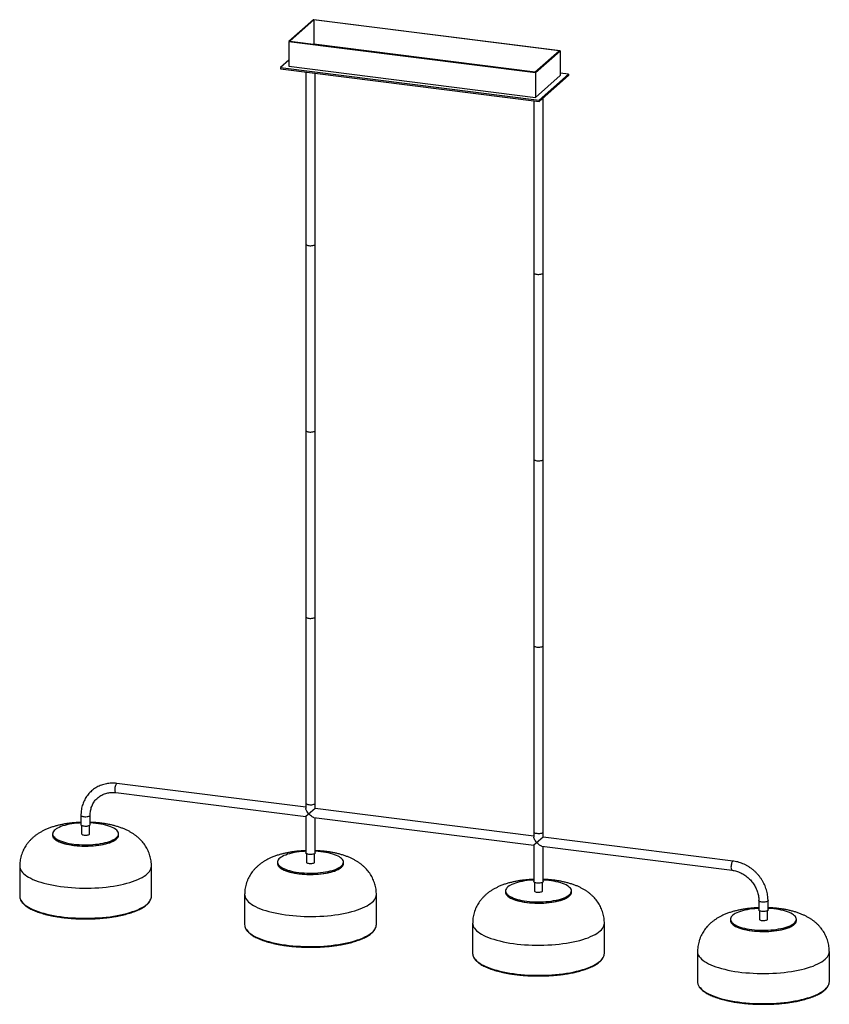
# Paper-space layout '_Dimétrica' of a CAD drawing. Header units: millimetres. Extents: x -671 to 558, y -758 to 736.
import ezdxf

# ---------------------------------------------------------------- set-up
doc = ezdxf.new("R2010")
doc.units = ezdxf.units.MM

psp = doc.layouts.new('_Dimétrica')

# ---------------------------------------------------------------- linework, layer by layer
at = {"color": 7, "linetype": 'Continuous', "lineweight": 25}
for p, q in [((-224.5, 736.2), (-261.9, 703.2)), ((-223.9, 735.8), (-260.6, 703.4)), ((149.7, 689.1), (-224.5, 736.2)), ((148.4, 688.9), (-223.9, 735.8)), ((-223.9, 735.8), (-223.9, 699)), ((-261.9, 703.2), (112.2, 656)), ((-261.9, 703.2), (-261.9, 665.5)), ((-260.6, 703.4), (111.6, 656.5)), ((-223.9, 699), (-224.2, 698.8)), ((111.9, 656.7), (-223.9, 699)), ((111.6, 656.5), (148.4, 688.9)), ((112.2, 656), (149.7, 689.1)), ((149.7, 689.1), (149.7, 651.4)), ((-261.9, 674.9), (-274.8, 663.5)), ((-274.8, 663.5), (-274.8, 661.6)), ((-274.8, 663.5), (118, 614)), ((-274.8, 661.6), (118, 612.1)), ((-261.9, 665.5), (112.2, 618.3)), ((-236.2, 656.8), (-236.2, -461)), ((-222.2, -461), (-222.2, 655)), ((112.2, 656), (112.2, 618.3)), ((112.2, 618.3), (149.7, 651.4)), ((118, 614), (162.6, 653.3)), ((118, 612.1), (162.6, 651.4)), ((162.6, 653.3), (149.7, 654.9)), ((162.6, 653.3), (162.6, 651.4)), ((109.9, 613.2), (109.9, -504.6)), ((118, 614), (118, 612.1)), ((123.9, -504.6), (123.9, 617.3)), ((-236.2, -459.3), (-523, -423.1)), ((-524.7, -437), (-236.2, -473.4)), ((-222.2, -461), (-236.2, -473.4)), ((109.9, -502.9), (-222.2, -461)), ((-577.6, -471.3), (-577.6, -485.5)), ((-563.6, -485.5), (-563.6, -471.3)), ((-236.2, -473.4), (-236.2, -528.5)), ((-223.9, -474.9), (109.9, -517)), ((-222.2, -528.5), (-222.2, -475.1)), ((-576.6, -486.7), (-576.6, -499.6)), ((-564.6, -499.6), (-564.6, -486.7)), ((-620.6, -499.6), (-620.6, -501.5)), ((-520.6, -501.5), (-520.6, -499.6)), ((123.9, -504.6), (109.9, -517)), ((412.5, -541), (123.9, -504.6)), ((109.9, -517), (109.9, -572.1)), ((122.2, -518.5), (410.7, -554.9)), ((123.9, -572.1), (123.9, -518.7)), ((-235.2, -529.7), (-235.2, -542.6)), ((-223.2, -542.6), (-223.2, -529.7)), ((-670.6, -548.6), (-670.6, -594.4)), ((-470.6, -594.4), (-470.6, -548.6)), ((-279.2, -542.6), (-279.2, -544.5)), ((-179.2, -544.5), (-179.2, -542.6)), ((110.9, -573.3), (110.9, -586.2)), ((122.9, -586.2), (122.9, -573.3)), ((-329.2, -591.6), (-329.2, -637.4)), ((-129.2, -637.4), (-129.2, -591.6)), ((66.9, -586.2), (66.9, -588.1)), ((166.9, -588.1), (166.9, -586.2)), ((451.4, -601), (451.4, -615.1)), ((465.4, -615.1), (465.4, -601)), ((452.4, -616.3), (452.4, -629.2)), ((464.4, -629.2), (464.4, -616.3)), ((16.9, -635.2), (16.9, -681)), ((216.9, -681), (216.9, -635.2)), ((408.4, -629.2), (408.4, -631.1)), ((508.4, -631.1), (508.4, -629.2)), ((358.4, -678.3), (358.4, -724)), ((558.4, -724), (558.4, -678.3))]:
    psp.add_line(p, q, dxfattribs=at)
at = {"color": 7, "linetype": 'Continuous', "lineweight": 25, "flags": 128}
for points in [[(-236.2, 395.5), (-236.1, 395.3), (-235.8, 394.8), (-235.2, 394.3), (-234.2, 393.9), (-233, 393.5), (-231.6, 393.3)], [(-236.2, 395.5), (-236.1, 395.3), (-235.8, 394.8), (-235.2, 394.3), (-234.2, 393.9), (-233, 393.5), (-231.6, 393.3)], [(-231.6, 393.3), (-230.1, 393.2), (-228.6, 393.2), (-227, 393.3), (-225.6, 393.5), (-224.3, 393.8), (-223.3, 394.2), (-222.6, 394.7), (-222.2, 395.2), (-222.2, 395.5)], [(-231.6, 393.3), (-230.1, 393.2), (-228.6, 393.2), (-227, 393.3), (-225.6, 393.5), (-224.3, 393.8), (-223.3, 394.2), (-222.6, 394.7), (-222.2, 395.2), (-222.2, 395.5)], [(109.9, 351.9), (110, 351.7), (110.3, 351.2), (110.9, 350.7), (111.9, 350.3), (113.1, 349.9), (114.5, 349.7)], [(109.9, 351.9), (110, 351.7), (110.3, 351.2), (110.9, 350.7), (111.9, 350.3), (113.1, 349.9), (114.5, 349.7)], [(114.5, 349.7), (116, 349.6), (117.5, 349.5), (119.1, 349.7), (120.5, 349.9), (121.8, 350.2), (122.8, 350.6), (123.5, 351), (123.9, 351.6), (123.9, 351.9)], [(114.5, 349.7), (116, 349.6), (117.5, 349.5), (119.1, 349.7), (120.5, 349.9), (121.8, 350.2), (122.8, 350.6), (123.5, 351), (123.9, 351.6), (123.9, 351.9)], [(-236.2, 112.6), (-236.1, 112.4), (-235.8, 111.9), (-235.2, 111.4), (-234.2, 111), (-233, 110.7), (-231.6, 110.5)], [(-236.2, 112.6), (-236.1, 112.4), (-235.8, 111.9), (-235.2, 111.4), (-234.2, 111), (-233, 110.7), (-231.6, 110.5)], [(-231.6, 110.5), (-230.1, 110.3), (-228.6, 110.3), (-227, 110.4), (-225.6, 110.6), (-224.3, 110.9), (-223.3, 111.3), (-222.6, 111.8), (-222.2, 112.3), (-222.2, 112.6)], [(-231.6, 110.5), (-230.1, 110.3), (-228.6, 110.3), (-227, 110.4), (-225.6, 110.6), (-224.3, 110.9), (-223.3, 111.3), (-222.6, 111.8), (-222.2, 112.3), (-222.2, 112.6)], [(109.9, 69), (110, 68.8), (110.3, 68.3), (110.9, 67.8), (111.9, 67.4), (113.1, 67.1), (114.5, 66.8)], [(109.9, 69), (110, 68.8), (110.3, 68.3), (110.9, 67.8), (111.9, 67.4), (113.1, 67.1), (114.5, 66.8)], [(114.5, 66.8), (116, 66.7), (117.5, 66.7), (119.1, 66.8), (120.5, 67), (121.8, 67.3), (122.8, 67.7), (123.5, 68.2), (123.9, 68.7), (123.9, 69)], [(114.5, 66.8), (116, 66.7), (117.5, 66.7), (119.1, 66.8), (120.5, 67), (121.8, 67.3), (122.8, 67.7), (123.5, 68.2), (123.9, 68.7), (123.9, 69)], [(-236.2, -170.2), (-236.1, -170.4), (-235.8, -170.9), (-235.2, -171.4), (-234.2, -171.8), (-233, -172.2), (-231.6, -172.4)], [(-236.2, -170.2), (-236.1, -170.4), (-235.8, -170.9), (-235.2, -171.4), (-234.2, -171.8), (-233, -172.2), (-231.6, -172.4)], [(-231.6, -172.4), (-230.1, -172.5), (-228.6, -172.5), (-227, -172.4), (-225.6, -172.2), (-224.3, -171.9), (-223.3, -171.5), (-222.6, -171), (-222.2, -170.5), (-222.2, -170.2)], [(-231.6, -172.4), (-230.1, -172.5), (-228.6, -172.5), (-227, -172.4), (-225.6, -172.2), (-224.3, -171.9), (-223.3, -171.5), (-222.6, -171), (-222.2, -170.5), (-222.2, -170.2)], [(109.9, -213.8), (110, -214), (110.3, -214.5), (110.9, -215), (111.9, -215.4), (113.1, -215.8), (114.5, -216)], [(109.9, -213.8), (110, -214), (110.3, -214.5), (110.9, -215), (111.9, -215.4), (113.1, -215.8), (114.5, -216)], [(114.5, -216), (116, -216.1), (117.5, -216.1), (119.1, -216), (120.5, -215.8), (121.8, -215.5), (122.8, -215.1), (123.5, -214.6), (123.9, -214.1), (123.9, -213.8)], [(114.5, -216), (116, -216.1), (117.5, -216.1), (119.1, -216), (120.5, -215.8), (121.8, -215.5), (122.8, -215.1), (123.5, -214.6), (123.9, -214.1), (123.9, -213.8)], [(-523, -423.1), (-523.3, -423.1), (-523.8, -423.5), (-524.4, -424.1), (-524.9, -425.1), (-525.4, -426.3), (-525.8, -427.7), (-526.1, -429.2), (-526.2, -430.7), (-526.3, -432.3), (-526.2, -433.7), (-526.1, -434.9), (-525.8, -435.9), (-525.4, -436.6), (-524.9, -437), (-524.7, -437)], [(-236.2, -453), (-236.1, -453.3), (-235.8, -453.8), (-235.2, -454.2), (-234.2, -454.7), (-233, -455), (-231.6, -455.2)], [(-236.2, -453), (-236.1, -453.3), (-235.8, -453.8), (-235.2, -454.2), (-234.2, -454.7), (-233, -455), (-231.6, -455.2)], [(-231.6, -469.4), (-232.7, -468.1), (-233.7, -466.7), (-234.6, -465.4), (-235.3, -464.1), (-235.8, -462.9), (-236.1, -461.9), (-236.2, -461)], [(-231.6, -455.2), (-230.1, -455.4), (-228.6, -455.4), (-227, -455.3), (-225.6, -455.1), (-224.3, -454.7), (-223.3, -454.3), (-222.6, -453.9), (-222.2, -453.4), (-222.2, -453)], [(-231.6, -455.2), (-230.1, -455.4), (-228.6, -455.4), (-227, -455.3), (-225.6, -455.1), (-224.3, -454.7), (-223.3, -454.3), (-222.6, -453.9), (-222.2, -453.4), (-222.2, -453)], [(-577.6, -471.3), (-577.6, -471.5), (-577.3, -472), (-576.6, -472.5), (-575.7, -472.9), (-574.5, -473.3), (-573.1, -473.5), (-571.6, -473.6), (-570, -473.6), (-568.4, -473.5), (-567, -473.3), (-565.8, -473), (-564.8, -472.6), (-564, -472.1), (-563.7, -471.6), (-563.6, -471.3)], [(-223.9, -474.9), (-224.4, -474.8), (-225.4, -474.4), (-226.6, -473.8), (-227.8, -473), (-229.1, -471.9), (-230.4, -470.7), (-231.6, -469.4)], [(-577.6, -483.1), (-579.7, -483.2), (-583.8, -483.5), (-587.8, -483.9), (-591.6, -484.5), (-595.4, -485.1), (-598.9, -485.9), (-602.3, -486.7), (-605.4, -487.6), (-608.3, -488.6), (-610.9, -489.7), (-613.2, -490.9), (-615.3, -492.1), (-617, -493.4), (-618.4, -494.7), (-619.4, -496), (-620.2, -497.4), (-620.5, -498.8), (-620.6, -500.2), (-620.2, -501.6), (-619.6, -503), (-618.5, -504.3), (-617.2, -505.7), (-615.5, -506.9), (-613.5, -508.2), (-611.2, -509.3), (-608.6, -510.4), (-605.8, -511.4), (-602.7, -512.4), (-599.4, -513.2), (-595.8, -514), (-592.1, -514.6), (-588.3, -515.2)], [(-588.3, -515.2), (-584.3, -515.6), (-580.2, -516), (-576.1, -516.2), (-571.9, -516.3), (-567.7, -516.2), (-563.6, -516.1), (-559.4, -515.8), (-555.4, -515.5), (-551.5, -515), (-547.7, -514.4), (-544, -513.7), (-540.6, -512.9), (-537.3, -512), (-534.3, -511.1), (-531.6, -510), (-529.1, -508.9), (-526.9, -507.7), (-525, -506.5), (-523.5, -505.2), (-522.2, -503.8), (-521.3, -502.5), (-520.8, -501.1), (-520.6, -499.7), (-520.8, -498.3), (-521.3, -496.9), (-522.1, -495.5), (-523.3, -494.2), (-524.8, -492.9), (-526.7, -491.6), (-528.8, -490.5), (-531.2, -489.3), (-534, -488.3), (-536.9, -487.3), (-540.2, -486.4), (-543.6, -485.6), (-547.2, -484.9), (-551, -484.3), (-554.9, -483.8), (-558.9, -483.4), (-563, -483.1), (-563.6, -483.1)], [(-577.6, -485.5), (-577.6, -485.7), (-577.3, -486.2), (-576.6, -486.7), (-575.7, -487.1), (-574.5, -487.4), (-573.1, -487.6), (-571.6, -487.8), (-570, -487.8), (-568.4, -487.7), (-567, -487.5), (-565.8, -487.1), (-564.8, -486.7), (-564, -486.3), (-563.7, -485.8), (-563.6, -485.5)], [(-620.6, -501.5), (-620.6, -502.1), (-620.2, -503.5), (-619.6, -504.9), (-618.5, -506.2), (-617.2, -507.5), (-615.5, -508.8), (-613.5, -510), (-611.2, -511.2), (-608.6, -512.3), (-605.8, -513.3), (-602.7, -514.3), (-599.4, -515.1), (-595.8, -515.9), (-592.1, -516.5), (-588.3, -517.1)], [(-620.6, -501.5), (-620.5, -502.4), (-620.1, -503.8), (-619.3, -505.2), (-618.2, -506.6), (-616.8, -507.9), (-615, -509.1), (-613, -510.3), (-610.6, -511.5), (-607.9, -512.6), (-605, -513.6), (-601.9, -514.5), (-598.5, -515.3), (-594.9, -516), (-591.2, -516.7), (-587.3, -517.2), (-583.3, -517.6), (-579.2, -517.9), (-575, -518.1), (-570.9, -518.2), (-566.7, -518.1), (-562.5, -517.9), (-558.4, -517.7), (-554.4, -517.3), (-550.5, -516.7), (-546.7, -516.1), (-543.1, -515.4), (-539.7, -514.6), (-536.6, -513.7), (-533.6, -512.7), (-530.9, -511.6), (-528.5, -510.5), (-526.4, -509.3), (-524.6, -508), (-523.1, -506.7), (-522, -505.4), (-521.2, -504), (-520.7, -502.6), (-520.6, -501.5)], [(-588.3, -517.1), (-584.3, -517.5), (-580.2, -517.8), (-576.1, -518.1), (-571.9, -518.1), (-567.7, -518.1), (-563.6, -518), (-559.4, -517.7), (-555.4, -517.4), (-551.5, -516.9), (-547.7, -516.3), (-544, -515.6), (-540.6, -514.8), (-537.3, -513.9), (-534.3, -513), (-531.6, -511.9), (-529.1, -510.8), (-526.9, -509.6), (-525, -508.3), (-523.5, -507.1), (-522.2, -505.7), (-521.3, -504.4), (-520.8, -503), (-520.6, -501.6), (-520.6, -501.5)], [(-576.6, -499.6), (-576.5, -500), (-576, -500.5), (-575.2, -500.9), (-574, -501.2), (-572.7, -501.5)], [(-572.7, -501.5), (-571.3, -501.6), (-569.8, -501.6), (-568.3, -501.4), (-567, -501.2), (-565.9, -500.9), (-565.1, -500.4), (-564.7, -499.9), (-564.6, -499.6)], [(109.9, -496.7), (110, -496.9), (110.3, -497.4), (110.9, -497.8), (111.9, -498.3), (113.1, -498.6), (114.5, -498.8)], [(109.9, -496.7), (110, -496.9), (110.3, -497.4), (110.9, -497.8), (111.9, -498.3), (113.1, -498.6), (114.5, -498.8)], [(114.5, -513), (113.4, -511.7), (112.4, -510.3), (111.5, -509), (110.8, -507.7), (110.3, -506.5), (110, -505.5), (109.9, -504.6)], [(114.5, -498.8), (116, -499), (117.5, -499), (119.1, -498.9), (120.5, -498.7), (121.8, -498.3), (122.8, -497.9), (123.5, -497.5), (123.9, -497), (123.9, -496.7)], [(114.5, -498.8), (116, -499), (117.5, -499), (119.1, -498.9), (120.5, -498.7), (121.8, -498.3), (122.8, -497.9), (123.5, -497.5), (123.9, -497), (123.9, -496.7)], [(122.2, -518.5), (121.7, -518.4), (120.7, -518), (119.5, -517.4), (118.3, -516.6), (117, -515.5), (115.7, -514.3), (114.5, -513)], [(-236.2, -526.1), (-238.3, -526.2), (-242.4, -526.5), (-246.4, -527), (-250.2, -527.5), (-253.9, -528.1), (-257.5, -528.9), (-260.8, -529.7), (-264, -530.6), (-266.8, -531.7), (-269.5, -532.7), (-271.8, -533.9), (-273.8, -535.1), (-275.6, -536.4), (-277, -537.7), (-278, -539.1), (-278.7, -540.4), (-279.1, -541.8), (-279.1, -543.2), (-278.8, -544.6), (-278.1, -546), (-277.1, -547.3), (-275.8, -548.7), (-274.1, -549.9), (-272.1, -551.2), (-269.8, -552.3), (-267.2, -553.4), (-264.3, -554.5), (-261.2, -555.4), (-257.9, -556.3), (-254.4, -557), (-250.7, -557.7), (-246.8, -558.2)], [(-246.8, -558.2), (-242.9, -558.6), (-238.8, -559), (-234.7, -559.2), (-230.5, -559.3), (-226.3, -559.3), (-222.1, -559.1), (-218, -558.9), (-214, -558.5), (-210, -558), (-206.2, -557.4), (-202.6, -556.7), (-199.2, -555.9), (-195.9, -555.1), (-192.9, -554.1), (-190.2, -553), (-187.7, -551.9), (-185.5, -550.7), (-183.6, -549.5), (-182, -548.2), (-180.8, -546.8), (-179.9, -545.5), (-179.4, -544.1), (-179.2, -542.7), (-179.3, -541.3), (-179.8, -539.9), (-180.7, -538.6), (-181.9, -537.2), (-183.4, -535.9), (-185.2, -534.7), (-187.4, -533.5), (-189.8, -532.3), (-192.5, -531.3), (-195.5, -530.3), (-198.7, -529.4), (-202.2, -528.6), (-205.8, -527.9), (-209.6, -527.3), (-213.5, -526.8), (-217.5, -526.4), (-221.6, -526.1), (-222.2, -526.1)], [(-222.2, -528.5), (-222.2, -528.8), (-222.6, -529.3), (-223.3, -529.8), (-224.3, -530.2), (-225.6, -530.5), (-227, -530.7), (-228.6, -530.8), (-230.1, -530.8), (-231.6, -530.7), (-233, -530.4), (-234.2, -530.1), (-235.2, -529.7), (-235.8, -529.2), (-236.1, -528.7), (-236.2, -528.5)], [(-670.6, -548.6), (-670.5, -550.4), (-670, -552.4), (-669.1, -554.3), (-667.9, -556.3), (-666.4, -558.2), (-664.5, -560.1), (-662.3, -561.9), (-659.8, -563.7), (-657, -565.4), (-653.9, -567.1), (-650.4, -568.7), (-646.7, -570.2), (-642.7, -571.7), (-638.5, -573.1), (-634, -574.4), (-629.4, -575.6), (-624.5, -576.7), (-619.4, -577.7), (-614.1, -578.6), (-608.7, -579.4), (-603.2, -580.1), (-597.5, -580.7), (-591.8, -581.2), (-585.9, -581.6), (-580, -581.8), (-574.1, -581.9), (-568.2, -582), (-562.3, -581.8), (-556.4, -581.6), (-550.6, -581.3), (-544.8, -580.8), (-539.1, -580.3), (-533.5, -579.6), (-528.1, -578.8), (-522.8, -577.9), (-517.7, -576.9), (-512.8, -575.8), (-508, -574.6), (-503.5, -573.3), (-499.2, -572), (-495.2, -570.5), (-491.5, -569), (-488, -567.4), (-484.8, -565.7), (-481.9, -564), (-479.3, -562.2), (-477.1, -560.4), (-475.1, -558.5), (-473.5, -556.6), (-472.3, -554.7), (-471.4, -552.8), (-470.8, -550.8), (-470.6, -548.8), (-470.6, -548.6)], [(-279.2, -544.5), (-279.1, -545.1), (-278.8, -546.5), (-278.1, -547.9), (-277.1, -549.2), (-275.8, -550.6), (-274.1, -551.8), (-272.1, -553.1), (-269.8, -554.2), (-267.2, -555.3), (-264.3, -556.3), (-261.2, -557.3), (-257.9, -558.1), (-254.4, -558.9), (-250.7, -559.5), (-246.8, -560.1)], [(-279.2, -544.5), (-279.1, -545.5), (-278.7, -546.8), (-277.9, -548.2), (-276.8, -549.6), (-275.4, -550.9), (-273.6, -552.1), (-271.5, -553.4), (-269.2, -554.5), (-266.5, -555.6), (-263.6, -556.6), (-260.4, -557.5), (-257.1, -558.3), (-253.5, -559.1), (-249.8, -559.7), (-245.9, -560.2), (-241.9, -560.6), (-237.8, -560.9), (-233.6, -561.1), (-229.4, -561.2), (-225.3, -561.1), (-221.1, -561), (-217, -560.7), (-213, -560.3), (-209.1, -559.8), (-205.3, -559.1), (-201.7, -558.4), (-198.3, -557.6), (-195.1, -556.7), (-192.2, -555.7), (-189.5, -554.6), (-187.1, -553.5), (-185, -552.3), (-183.2, -551), (-181.7, -549.7), (-180.6, -548.4), (-179.7, -547), (-179.3, -545.6), (-179.2, -544.5)], [(-246.8, -560.1), (-242.9, -560.5), (-238.8, -560.9), (-234.7, -561.1), (-230.5, -561.2), (-226.3, -561.1), (-222.1, -561), (-218, -560.7), (-214, -560.4), (-210, -559.9), (-206.2, -559.3), (-202.6, -558.6), (-199.2, -557.8), (-195.9, -556.9), (-192.9, -556), (-190.2, -554.9), (-187.7, -553.8), (-185.5, -552.6), (-183.6, -551.4), (-182, -550.1), (-180.8, -548.7), (-179.9, -547.4), (-179.4, -546), (-179.2, -544.6), (-179.2, -544.5)], [(-235.2, -542.6), (-235, -543), (-234.6, -543.5), (-233.7, -543.9), (-232.6, -544.3), (-231.3, -544.5)], [(-231.3, -544.5), (-229.8, -544.6), (-228.3, -544.6), (-226.9, -544.5), (-225.6, -544.2), (-224.5, -543.9), (-223.7, -543.4), (-223.3, -543), (-223.2, -542.6)], [(412.5, -541), (412.1, -541), (411.6, -541.3), (411, -542), (410.5, -542.9), (410, -544.1), (409.7, -545.5), (409.4, -547), (409.2, -548.6), (409.1, -550.1), (409.2, -551.5), (409.4, -552.7), (409.7, -553.7), (410, -554.4), (410.5, -554.8), (410.7, -554.9)], [(109.9, -569.7), (107.8, -569.8), (103.7, -570.1), (99.8, -570.6), (95.9, -571.1), (92.2, -571.7), (88.6, -572.5), (85.3, -573.3), (82.1, -574.3), (79.3, -575.3), (76.6, -576.4), (74.3, -577.5), (72.3, -578.7), (70.5, -580), (69.1, -581.3), (68.1, -582.7), (67.4, -584), (67, -585.4), (67, -586.8), (67.3, -588.2), (68, -589.6), (69, -591), (70.3, -592.3), (72, -593.6), (74, -594.8), (76.3, -595.9), (78.9, -597), (81.8, -598.1), (84.9, -599), (88.2, -599.9), (91.7, -600.6), (95.4, -601.3), (99.3, -601.8)], [(99.3, -601.8), (103.2, -602.3), (107.3, -602.6), (111.4, -602.8), (115.6, -602.9), (119.8, -602.9), (124, -602.7), (128.1, -602.5), (132.1, -602.1), (136.1, -601.6), (139.9, -601), (143.5, -600.3), (147, -599.6), (150.2, -598.7), (153.2, -597.7), (156, -596.6), (158.4, -595.5), (160.6, -594.3), (162.5, -593.1), (164.1, -591.8), (165.3, -590.5), (166.2, -589.1), (166.7, -587.7), (166.9, -586.3), (166.8, -584.9), (166.3, -583.5), (165.4, -582.2), (164.2, -580.8), (162.7, -579.5), (160.9, -578.3), (158.7, -577.1), (156.3, -575.9), (153.6, -574.9), (150.6, -573.9), (147.4, -573), (143.9, -572.2), (140.3, -571.5), (136.6, -570.9), (132.6, -570.4), (128.6, -570), (124.5, -569.7), (123.9, -569.7)], [(123.9, -572.1), (123.9, -572.4), (123.5, -572.9), (122.8, -573.4), (121.8, -573.8), (120.5, -574.1), (119.1, -574.3), (117.5, -574.4), (116, -574.4), (114.5, -574.3), (113.1, -574), (111.9, -573.7), (110.9, -573.3), (110.3, -572.8), (110, -572.3), (109.9, -572.1)], [(-670.6, -594.4), (-670.5, -596.1), (-670.2, -597.2)], [(-670.2, -597.2), (-670, -598.1), (-669.1, -600.1), (-667.9, -602), (-666.4, -603.9), (-664.5, -605.8), (-662.3, -607.6), (-659.8, -609.4), (-657, -611.1), (-653.9, -612.8), (-650.4, -614.4), (-646.7, -616), (-642.7, -617.4), (-638.5, -618.8), (-634, -620.1), (-629.4, -621.3), (-624.5, -622.4), (-619.4, -623.5), (-614.1, -624.4), (-608.7, -625.2), (-603.2, -625.9), (-597.5, -626.5), (-591.8, -626.9), (-585.9, -627.3), (-580, -627.5), (-574.1, -627.7), (-568.2, -627.7), (-562.3, -627.6), (-556.4, -627.3), (-550.6, -627), (-544.8, -626.6), (-539.1, -626), (-533.5, -625.3), (-528.1, -624.5), (-522.8, -623.6), (-517.7, -622.6), (-512.8, -621.5), (-508, -620.4), (-503.5, -619.1), (-499.2, -617.7), (-495.2, -616.3), (-491.5, -614.7), (-488, -613.1), (-484.8, -611.5), (-481.9, -609.7), (-479.3, -608), (-477.1, -606.1), (-475.1, -604.3), (-473.5, -602.4), (-472.3, -600.4), (-471.4, -598.5), (-471, -597.2)], [(-329.2, -591.6), (-329, -593.4), (-328.5, -595.4), (-327.7, -597.4), (-326.5, -599.3), (-325, -601.2), (-323.1, -603.1), (-320.9, -604.9), (-318.4, -606.7), (-315.6, -608.4), (-312.4, -610.1), (-309, -611.7), (-305.3, -613.3), (-301.3, -614.7), (-297.1, -616.1), (-292.6, -617.4), (-287.9, -618.6), (-283, -619.7), (-277.9, -620.7), (-272.7, -621.7), (-267.3, -622.5), (-261.7, -623.2), (-256.1, -623.7), (-250.3, -624.2), (-244.5, -624.6), (-238.6, -624.8), (-232.7, -625), (-226.8, -625), (-220.9, -624.9), (-215, -624.6), (-209.1, -624.3), (-203.4, -623.8), (-197.7, -623.3), (-192.1, -622.6), (-186.7, -621.8), (-181.4, -620.9), (-176.3, -619.9), (-171.3, -618.8), (-166.6, -617.6), (-162.1, -616.4), (-157.8, -615), (-153.8, -613.5), (-150, -612), (-146.6, -610.4), (-143.4, -608.8), (-140.5, -607), (-137.9, -605.3), (-135.6, -603.4), (-133.7, -601.6), (-132.1, -599.7), (-130.9, -597.7), (-129.9, -595.8), (-129.4, -593.8), (-129.2, -591.8), (-129.2, -591.6)], [(66.9, -588.1), (67, -588.7), (67.3, -590.1), (68, -591.5), (69, -592.8), (70.3, -594.2), (72, -595.4), (74, -596.7), (76.3, -597.8), (78.9, -598.9), (81.8, -600), (84.9, -600.9), (88.2, -601.7), (91.7, -602.5), (95.4, -603.1), (99.3, -603.7)], [(66.9, -588.1), (67, -589.1), (67.4, -590.5), (68.2, -591.8), (69.3, -593.2), (70.7, -594.5), (72.5, -595.8), (74.6, -597), (76.9, -598.1), (79.6, -599.2), (82.5, -600.2), (85.7, -601.1), (89, -601.9), (92.6, -602.7), (96.4, -603.3), (100.2, -603.8), (104.2, -604.2), (108.3, -604.5), (112.5, -604.7), (116.7, -604.8), (120.9, -604.7), (125, -604.6), (129.1, -604.3), (133.1, -603.9), (137, -603.4), (140.8, -602.8), (144.4, -602), (147.8, -601.2), (151, -600.3), (153.9, -599.3), (156.6, -598.3), (159, -597.1), (161.1, -595.9), (162.9, -594.6), (164.4, -593.3), (165.5, -592), (166.4, -590.6), (166.8, -589.2), (166.9, -588.1)], [(99.3, -603.7), (103.2, -604.1), (107.3, -604.5), (111.4, -604.7), (115.6, -604.8), (119.8, -604.7), (124, -604.6), (128.1, -604.4), (132.1, -604), (136.1, -603.5), (139.9, -602.9), (143.5, -602.2), (147, -601.4), (150.2, -600.6), (153.2, -599.6), (156, -598.5), (158.4, -597.4), (160.6, -596.2), (162.5, -595), (164.1, -593.7), (165.3, -592.3), (166.2, -591), (166.7, -589.6), (166.9, -588.2), (166.9, -588.1)], [(110.9, -586.2), (111.1, -586.6), (111.5, -587.1), (112.4, -587.5), (113.5, -587.9), (114.8, -588.1)], [(114.8, -588.1), (116.3, -588.2), (117.8, -588.2), (119.2, -588.1), (120.5, -587.8), (121.6, -587.5), (122.4, -587), (122.8, -586.6), (122.9, -586.2)], [(451.4, -612.7), (449.3, -612.8), (445.2, -613.2), (441.2, -613.6), (437.3, -614.1), (433.6, -614.8), (430, -615.5), (426.7, -616.3), (423.6, -617.3), (420.7, -618.3), (418.1, -619.4), (415.7, -620.5), (413.7, -621.7), (412, -623), (410.6, -624.3), (409.5, -625.7), (408.8, -627.1), (408.4, -628.5), (408.4, -629.8), (408.7, -631.2), (409.4, -632.6), (410.4, -634), (411.8, -635.3), (413.5, -636.6), (415.5, -637.8), (417.8, -639), (420.3, -640.1), (423.2, -641.1), (426.3, -642), (429.6, -642.9), (433.1, -643.6), (436.8, -644.3), (440.7, -644.8)], [(440.7, -644.8), (444.7, -645.3), (448.7, -645.6), (452.9, -645.8), (457, -645.9), (461.2, -645.9), (465.4, -645.7), (469.5, -645.5), (473.6, -645.1), (477.5, -644.6), (481.3, -644), (484.9, -643.4), (488.4, -642.6), (491.6, -641.7), (494.6, -640.7), (497.4, -639.7), (499.9, -638.5), (502, -637.3), (503.9, -636.1), (505.5, -634.8), (506.7, -633.5), (507.6, -632.1), (508.2, -630.7), (508.4, -629.3), (508.2, -627.9), (507.7, -626.5), (506.9, -625.2), (505.7, -623.8), (504.1, -622.5), (502.3, -621.3), (500.2, -620.1), (497.7, -619), (495, -617.9), (492, -616.9), (488.8, -616), (485.4, -615.2), (481.8, -614.5), (478, -613.9), (474.1, -613.4), (470, -613), (465.9, -612.8), (465.4, -612.7)], [(465.4, -601), (465.3, -601.3), (464.9, -601.8), (464.2, -602.2), (463.2, -602.6), (461.9, -603), (460.5, -603.2), (459, -603.3), (457.4, -603.3), (455.9, -603.1), (454.5, -602.9), (453.3, -602.6), (452.3, -602.1), (451.7, -601.7), (451.4, -601.2), (451.4, -601)], [(465.4, -615.1), (465.3, -615.4), (464.9, -615.9), (464.2, -616.4), (463.2, -616.8), (461.9, -617.1), (460.5, -617.3), (459, -617.4), (457.4, -617.4), (455.9, -617.3), (454.5, -617), (453.3, -616.7), (452.3, -616.3), (451.7, -615.8), (451.4, -615.3), (451.4, -615.1)], [(-329.2, -637.4), (-329, -639.2), (-328.8, -640.2)], [(-328.8, -640.2), (-328.5, -641.1), (-327.7, -643.1), (-326.5, -645), (-325, -646.9), (-323.1, -648.8), (-320.9, -650.6), (-318.4, -652.4), (-315.6, -654.2), (-312.4, -655.8), (-309, -657.4), (-305.3, -659), (-301.3, -660.5), (-297.1, -661.8), (-292.6, -663.1), (-287.9, -664.3), (-283, -665.5), (-277.9, -666.5), (-272.7, -667.4), (-267.3, -668.2), (-261.7, -668.9), (-256.1, -669.5), (-250.3, -669.9), (-244.5, -670.3), (-238.6, -670.6), (-232.7, -670.7), (-226.8, -670.7), (-220.9, -670.6), (-215, -670.4), (-209.1, -670), (-203.4, -669.6), (-197.7, -669), (-192.1, -668.3), (-186.7, -667.5), (-181.4, -666.7), (-176.3, -665.7), (-171.3, -664.6), (-166.6, -663.4), (-162.1, -662.1), (-157.8, -660.7), (-153.8, -659.3), (-150, -657.7), (-146.6, -656.1), (-143.4, -654.5), (-140.5, -652.8), (-137.9, -651), (-135.6, -649.2), (-133.7, -647.3), (-132.1, -645.4), (-130.9, -643.5), (-129.9, -641.5), (-129.5, -640.2)], [(16.9, -635.2), (17.1, -637), (17.6, -639), (18.4, -641), (19.6, -642.9), (21.1, -644.8), (23, -646.7), (25.2, -648.5), (27.7, -650.3), (30.5, -652), (33.7, -653.7), (37.1, -655.3), (40.8, -656.9), (44.8, -658.3), (49, -659.7), (53.5, -661), (58.2, -662.2), (63.1, -663.3), (68.2, -664.3), (73.4, -665.3), (78.8, -666.1), (84.4, -666.8), (90, -667.4), (95.8, -667.8), (101.6, -668.2), (107.5, -668.4), (113.4, -668.6), (119.3, -668.6), (125.2, -668.5), (131.1, -668.2), (137, -667.9), (142.7, -667.5), (148.4, -666.9), (154, -666.2), (159.4, -665.4), (164.7, -664.5), (169.8, -663.5), (174.8, -662.4), (179.5, -661.3), (184, -660), (188.3, -658.6), (192.3, -657.2), (196.1, -655.6), (199.6, -654), (202.7, -652.4), (205.6, -650.6), (208.2, -648.9), (210.5, -647), (212.4, -645.2), (214, -643.3), (215.3, -641.3), (216.2, -639.4), (216.7, -637.4), (216.9, -635.4), (216.9, -635.2)], [(408.4, -631.1), (408.4, -631.7), (408.7, -633.1), (409.4, -634.5), (410.4, -635.9), (411.8, -637.2), (413.5, -638.5), (415.5, -639.7), (417.8, -640.8), (420.3, -641.9), (423.2, -643), (426.3, -643.9), (429.6, -644.8), (433.1, -645.5), (436.8, -646.2), (440.7, -646.7)], [(408.4, -631.1), (408.4, -632.1), (408.9, -633.5), (409.6, -634.8), (410.7, -636.2), (412.2, -637.5), (413.9, -638.8), (416, -640), (418.4, -641.1), (421, -642.2), (423.9, -643.2), (427.1, -644.1), (430.5, -645), (434, -645.7), (437.8, -646.3), (441.7, -646.8), (445.7, -647.2), (449.8, -647.5), (453.9, -647.7), (458.1, -647.8), (462.3, -647.7), (466.4, -647.6), (470.5, -647.3), (474.6, -646.9), (478.5, -646.4), (482.2, -645.8), (485.8, -645.1), (489.2, -644.2), (492.4, -643.3), (495.3, -642.3), (498, -641.3), (500.4, -640.1), (502.5, -638.9), (504.3, -637.7), (505.8, -636.4), (507, -635), (507.8, -633.6), (508.2, -632.3), (508.4, -631.1)], [(440.7, -646.7), (444.7, -647.2), (448.7, -647.5), (452.9, -647.7), (457, -647.8), (461.2, -647.8), (465.4, -647.6), (469.5, -647.4), (473.6, -647), (477.5, -646.5), (481.3, -645.9), (484.9, -645.2), (488.4, -644.5), (491.6, -643.6), (494.6, -642.6), (497.4, -641.5), (499.9, -640.4), (502, -639.2), (503.9, -638), (505.5, -636.7), (506.7, -635.4), (507.6, -634), (508.2, -632.6), (508.4, -631.2), (508.4, -631.1)], [(452.4, -629.2), (452.5, -629.6), (453, -630.1), (453.8, -630.5), (454.9, -630.9), (456.2, -631.1)], [(456.2, -631.1), (457.7, -631.2), (459.2, -631.2), (460.7, -631.1), (462, -630.8), (463, -630.5), (463.8, -630.1), (464.3, -629.6), (464.4, -629.2)], [(16.9, -681), (17.1, -682.8), (17.3, -683.8)], [(17.3, -683.8), (17.6, -684.7), (18.4, -686.7), (19.6, -688.6), (21.1, -690.5), (23, -692.4), (25.2, -694.2), (27.7, -696), (30.5, -697.8), (33.7, -699.4), (37.1, -701), (40.8, -702.6), (44.8, -704.1), (49, -705.4), (53.5, -706.7), (58.2, -707.9), (63.1, -709.1), (68.2, -710.1), (73.4, -711), (78.8, -711.8), (84.4, -712.5), (90, -713.1), (95.8, -713.6), (101.6, -713.9), (107.5, -714.2), (113.4, -714.3), (119.3, -714.3), (125.2, -714.2), (131.1, -714), (137, -713.6), (142.7, -713.2), (148.4, -712.6), (154, -711.9), (159.4, -711.1), (164.7, -710.3), (169.8, -709.3), (174.8, -708.2), (179.5, -707), (184, -705.7), (188.3, -704.3), (192.3, -702.9), (196.1, -701.4), (199.6, -699.8), (202.7, -698.1), (205.6, -696.4), (208.2, -694.6), (210.5, -692.8), (212.4, -690.9), (214, -689), (215.3, -687.1), (216.2, -685.1), (216.6, -683.8)], [(358.4, -678.3), (358.5, -680), (359, -682), (359.8, -684), (361, -685.9), (362.6, -687.8), (364.4, -689.7), (366.6, -691.5), (369.1, -693.3), (372, -695.1), (375.1, -696.7), (378.5, -698.3), (382.2, -699.9), (386.2, -701.3), (390.4, -702.7), (394.9, -704), (399.6, -705.2), (404.5, -706.3), (409.6, -707.4), (414.8, -708.3), (420.2, -709.1), (425.8, -709.8), (431.4, -710.4), (437.2, -710.8), (443, -711.2), (448.9, -711.4), (454.8, -711.6), (460.8, -711.6), (466.7, -711.5), (472.6, -711.3), (478.4, -710.9), (484.2, -710.5), (489.8, -709.9), (495.4, -709.2), (500.8, -708.4), (506.1, -707.5), (511.3, -706.6), (516.2, -705.5), (520.9, -704.3), (525.4, -703), (529.7, -701.6), (533.7, -700.2), (537.5, -698.6), (541, -697), (544.2, -695.4), (547.1, -693.7), (549.6, -691.9), (551.9, -690), (553.8, -688.2), (555.4, -686.3), (556.7, -684.3), (557.6, -682.4), (558.1, -680.4), (558.4, -678.5), (558.4, -678.3)], [(358.4, -724), (358.5, -725.8), (358.7, -726.8)], [(358.7, -726.8), (359, -727.7), (359.8, -729.7), (361, -731.6), (362.6, -733.5), (364.4, -735.4), (366.6, -737.3), (369.1, -739), (372, -740.8), (375.1, -742.5), (378.5, -744.1), (382.2, -745.6), (386.2, -747.1), (390.4, -748.5), (394.9, -749.8), (399.6, -751), (404.5, -752.1), (409.6, -753.1), (414.8, -754), (420.2, -754.8), (425.8, -755.5), (431.4, -756.1), (437.2, -756.6), (443, -756.9), (448.9, -757.2), (454.8, -757.3), (460.8, -757.3), (466.7, -757.2), (472.6, -757), (478.4, -756.6), (484.2, -756.2), (489.8, -755.6), (495.4, -755), (500.8, -754.2), (506.1, -753.3), (511.3, -752.3), (516.2, -751.2), (520.9, -750), (525.4, -748.7), (529.7, -747.3), (533.7, -745.9), (537.5, -744.4), (541, -742.8), (544.2, -741.1), (547.1, -739.4), (549.6, -737.6), (551.9, -735.8), (553.8, -733.9), (555.4, -732), (556.7, -730.1), (557.6, -728.1), (558, -726.8)]]:
    psp.add_lwpolyline(points, dxfattribs=at)
at = {"color": 7, "linetype": 'Continuous', "lineweight": 25}
for centre in [(-482, -594.3), (-140.6, -637.4), (205.5, -681), (547, -724)]:
    psp.add_arc(centre, 11.4, 345.4999, 359.9267, dxfattribs=at)
for points, knots in [([(-523, -423.1), (-523.7, -423), (-525.8, -422.8), (-529.2, -422.7), (-533.2, -422.8), (-537.1, -423.2), (-541, -423.9), (-544.8, -425), (-548.4, -426.3), (-551.9, -427.9), (-555.3, -429.8), (-558.4, -431.9), (-561.4, -434.3), (-564.2, -436.9), (-566.7, -439.8), (-569, -442.8), (-571.1, -446.1), (-572.8, -449.5), (-574.4, -453), (-575.6, -456.7), (-576.6, -460.6), (-577.2, -464.5), (-577.5, -468.1), (-577.6, -470.4), (-577.6, -471.3)], [0, 0, 0, 0, 0.026469, 0.07389, 0.121272, 0.168576, 0.215797, 0.262931, 0.309979, 0.356945, 0.403838, 0.45067, 0.497456, 0.544214, 0.590962, 0.637714, 0.684491, 0.731309, 0.778184, 0.825126, 0.872143, 0.919239, 0.966415, 1, 1, 1, 1]), ([(-563.6, -471.3), (-563.6, -470.8), (-563.6, -469.1), (-563.3, -466.3), (-562.8, -463), (-561.9, -459.8), (-560.8, -456.8), (-559.4, -453.9), (-557.8, -451.2), (-555.9, -448.6), (-553.7, -446.3), (-551.4, -444.1), (-548.8, -442.3), (-546.1, -440.6), (-543.2, -439.3), (-540.1, -438.2), (-536.9, -437.4), (-533.7, -436.9), (-530.4, -436.7), (-527.3, -436.7), (-525.5, -436.9), (-524.7, -437)], [0, 0, 0, 0, 0.026741, 0.081, 0.13535, 0.189869, 0.24458, 0.299501, 0.354639, 0.409984, 0.465508, 0.521165, 0.576892, 0.632597, 0.688211, 0.743678, 0.798962, 0.854045, 0.908927, 0.963618, 1, 1, 1, 1]), ([(-577.6, -482.1), (-579.1, -482.2), (-582.4, -482.3), (-587.3, -482.6), (-592.5, -483.2), (-597.6, -483.8), (-602.8, -484.6), (-608, -485.7), (-613.1, -486.9), (-618.4, -488.3), (-623.7, -490), (-628.7, -491.9), (-633.4, -494.1), (-637.7, -496.2), (-641.6, -498.6), (-645.2, -501), (-648.1, -503.2), (-649.8, -504.7), (-650.4, -505.2)], [0, 0, 0, 0, 0.054327, 0.116499, 0.179248, 0.242844, 0.307601, 0.373893, 0.442162, 0.512893, 0.586482, 0.662861, 0.730305, 0.794287, 0.85489, 0.91268, 0.968273, 1, 1, 1, 1]), ([(-470.6, -548.6), (-470.6, -548.1), (-470.6, -546.1), (-470.9, -542.8), (-471.4, -538.7), (-472.3, -534.7), (-473.5, -530.8), (-474.9, -527), (-476.6, -523.3), (-478.5, -519.8), (-480.7, -516.4), (-483.1, -513.2), (-485.7, -510.2), (-488.5, -507.3), (-491.5, -504.6), (-494.7, -502), (-498.1, -499.6), (-501.7, -497.3), (-505.7, -495.1), (-509.9, -493.1), (-514.5, -491.1), (-519.4, -489.4), (-524.6, -487.8), (-529.9, -486.4), (-535.2, -485.3), (-540.4, -484.3), (-545.7, -483.5), (-550.9, -482.9), (-556.2, -482.5), (-560.4, -482.2), (-562.9, -482.1), (-563.6, -482.1)], [0, 0, 0, 0, 0.012625, 0.044471, 0.076077, 0.107479, 0.138721, 0.169846, 0.200903, 0.231947, 0.263043, 0.294271, 0.32573, 0.357547, 0.389885, 0.422955, 0.457026, 0.492429, 0.529539, 0.56872, 0.610149, 0.653539, 0.697921, 0.741776, 0.78451, 0.82604, 0.866521, 0.906164, 0.945176, 0.983737, 1, 1, 1, 1]), ([(-650.4, -505.2), (-651.5, -506.2), (-653.5, -508.1), (-656.3, -511.1), (-658.9, -514.2), (-661.2, -517.5), (-663.3, -520.9), (-665.2, -524.6), (-666.9, -528.5), (-668.3, -532.6), (-669.4, -536.9), (-670.1, -541.1), (-670.5, -545), (-670.6, -547.5), (-670.6, -548.6)], [0, 0, 0, 0, 0.089407, 0.173482, 0.256295, 0.338143, 0.419251, 0.499786, 0.588961, 0.677115, 0.764088, 0.849999, 0.934964, 1, 1, 1, 1]), ([(-236.2, -525.1), (-237.7, -525.2), (-240.9, -525.3), (-245.9, -525.7), (-251.1, -526.2), (-256.2, -526.8), (-261.4, -527.7), (-266.5, -528.7), (-271.7, -529.9), (-277, -531.3), (-282.2, -533), (-287.3, -535), (-292, -537.1), (-296.2, -539.3), (-300.2, -541.6), (-303.8, -544), (-306.7, -546.3), (-308.4, -547.7), (-309, -548.3)], [0, 0, 0, 0, 0.054327, 0.116499, 0.179248, 0.242844, 0.307601, 0.373893, 0.442162, 0.512893, 0.586482, 0.662861, 0.730305, 0.794287, 0.85489, 0.91268, 0.968273, 1, 1, 1, 1]), ([(-129.2, -591.6), (-129.2, -591.1), (-129.2, -589.1), (-129.4, -585.8), (-130, -581.7), (-130.9, -577.7), (-132.1, -573.8), (-133.5, -570), (-135.2, -566.3), (-137.1, -562.8), (-139.3, -559.4), (-141.7, -556.2), (-144.3, -553.2), (-147, -550.3), (-150, -547.6), (-153.2, -545), (-156.6, -542.6), (-160.3, -540.3), (-164.2, -538.1), (-168.5, -536.1), (-173.1, -534.1), (-178, -532.4), (-183.2, -530.8), (-188.4, -529.4), (-193.7, -528.3), (-199, -527.3), (-204.3, -526.5), (-209.5, -525.9), (-214.7, -525.5), (-218.9, -525.2), (-221.4, -525.1), (-222.2, -525.1)], [0, 0, 0, 0, 0.012625, 0.044471, 0.076077, 0.107479, 0.138721, 0.169846, 0.200903, 0.231947, 0.263043, 0.294271, 0.32573, 0.357547, 0.389885, 0.422955, 0.457026, 0.492429, 0.529539, 0.56872, 0.610149, 0.653539, 0.697921, 0.741776, 0.78451, 0.82604, 0.866521, 0.906164, 0.945176, 0.983737, 1, 1, 1, 1]), ([(-309, -548.3), (-310.1, -549.2), (-312.1, -551.1), (-314.9, -554.1), (-317.5, -557.2), (-319.8, -560.5), (-321.9, -563.9), (-323.8, -567.6), (-325.5, -571.5), (-326.9, -575.7), (-328, -579.9), (-328.7, -584.1), (-329.1, -588), (-329.1, -590.6), (-329.1, -591.6)], [0, 0, 0, 0, 0.089407, 0.173482, 0.256295, 0.338143, 0.419251, 0.499786, 0.588961, 0.677115, 0.764088, 0.849999, 0.934964, 1, 1, 1, 1]), ([(465.4, -601), (465.3, -600.2), (465.3, -598.1), (465, -594.6), (464.4, -590.6), (463.5, -586.5), (462.3, -582.5), (460.8, -578.6), (459.1, -574.8), (457.1, -571), (454.8, -567.5), (452.3, -564), (449.5, -560.8), (446.6, -557.7), (443.4, -554.8), (440.1, -552.2), (436.6, -549.8), (432.9, -547.6), (429.2, -545.7), (425.3, -544.1), (421.4, -542.8), (417.5, -541.8), (414.5, -541.2), (412.8, -541), (412.5, -541)], [0, 0, 0, 0, 0.026733, 0.074605, 0.122517, 0.170487, 0.218505, 0.266565, 0.314659, 0.362782, 0.410929, 0.459095, 0.507275, 0.555466, 0.603664, 0.651864, 0.700064, 0.748257, 0.796439, 0.844603, 0.892741, 0.940845, 0.98626, 1, 1, 1, 1]), ([(410.7, -554.9), (411.3, -554.9), (413, -555.2), (415.8, -555.8), (419.1, -556.8), (422.4, -558.1), (425.7, -559.6), (428.8, -561.4), (431.8, -563.5), (434.6, -565.7), (437.3, -568.2), (439.8, -570.9), (442.1, -573.8), (444.2, -576.8), (446, -579.9), (447.6, -583.2), (448.9, -586.5), (449.9, -589.9), (450.7, -593.4), (451.2, -596.7), (451.3, -599.3), (451.4, -600.7), (451.4, -601)], [0, 0, 0, 0, 0.0265, 0.080273, 0.13398, 0.18759, 0.241122, 0.294593, 0.348018, 0.401406, 0.454768, 0.508109, 0.561436, 0.614754, 0.668067, 0.721384, 0.774712, 0.828062, 0.881448, 0.934885, 0.985757, 1, 1, 1, 1]), ([(109.9, -568.7), (108.4, -568.8), (105.2, -568.9), (100.2, -569.3), (95, -569.8), (89.9, -570.4), (84.7, -571.3), (79.6, -572.3), (74.4, -573.5), (69.1, -574.9), (63.9, -576.6), (58.8, -578.6), (54.1, -580.7), (49.9, -582.9), (45.9, -585.2), (42.3, -587.6), (39.4, -589.9), (37.7, -591.3), (37.1, -591.9)], [0, 0, 0, 0, 0.054327, 0.116499, 0.179248, 0.242844, 0.307601, 0.373893, 0.442162, 0.512893, 0.586482, 0.662861, 0.730305, 0.794287, 0.85489, 0.91268, 0.968273, 1, 1, 1, 1]), ([(216.9, -635.2), (216.9, -634.7), (216.9, -632.8), (216.7, -629.4), (216.1, -625.3), (215.2, -621.3), (214, -617.4), (212.6, -613.6), (210.9, -609.9), (209, -606.4), (206.8, -603), (204.4, -599.8), (201.9, -596.8), (199.1, -593.9), (196.1, -591.2), (192.9, -588.6), (189.5, -586.2), (185.8, -583.9), (181.9, -581.7), (177.6, -579.7), (173, -577.7), (168.1, -576), (162.9, -574.4), (157.7, -573), (152.4, -571.9), (147.1, -570.9), (141.8, -570.1), (136.6, -569.5), (131.4, -569.1), (127.2, -568.8), (124.7, -568.7), (123.9, -568.7)], [0, 0, 0, 0, 0.012625, 0.044471, 0.076077, 0.107479, 0.138721, 0.169846, 0.200903, 0.231947, 0.263043, 0.294271, 0.32573, 0.357547, 0.389885, 0.422955, 0.457026, 0.492429, 0.529539, 0.56872, 0.610149, 0.653539, 0.697921, 0.741776, 0.78451, 0.82604, 0.866521, 0.906164, 0.945176, 0.983737, 1, 1, 1, 1]), ([(-670.2, -597.5), (-670.1, -597.8), (-669.9, -598.7), (-669.2, -600.3), (-668.1, -602.2), (-666.7, -604.1), (-665, -606), (-662.9, -607.8), (-660.6, -609.6), (-658, -611.3), (-655.1, -613), (-651.9, -614.6), (-648.5, -616.1), (-644.9, -617.6), (-641, -618.9), (-636.9, -620.2), (-632.6, -621.5), (-628, -622.6), (-623.4, -623.6), (-618.5, -624.6), (-613.5, -625.4), (-608.4, -626.2), (-603.1, -626.9), (-597.8, -627.4), (-592.3, -627.9), (-586.8, -628.3), (-581.3, -628.5), (-575.7, -628.7), (-570.1, -628.7), (-564.5, -628.6), (-558.9, -628.5), (-553.3, -628.2), (-547.8, -627.8), (-542.4, -627.3), (-537.1, -626.8), (-531.9, -626.1), (-526.8, -625.3), (-521.8, -624.4), (-517, -623.4), (-512.3, -622.4), (-507.9, -621.2), (-503.6, -620), (-499.5, -618.7), (-495.7, -617.3), (-492.1, -615.8), (-488.7, -614.3), (-485.6, -612.7), (-482.7, -611), (-480.2, -609.3), (-477.9, -607.5), (-475.9, -605.6), (-474.2, -603.7), (-472.8, -601.8), (-471.8, -599.8), (-471.2, -598.4), (-471, -597.6), (-471, -597.5)], [0, 0, 0, 0, 0.007723, 0.025889, 0.044306, 0.063007, 0.081951, 0.10106, 0.120256, 0.139484, 0.158703, 0.177901, 0.197073, 0.216218, 0.23534, 0.25444, 0.273523, 0.292589, 0.311643, 0.330685, 0.349718, 0.368744, 0.387763, 0.406777, 0.425787, 0.444793, 0.463797, 0.482799, 0.501801, 0.520802, 0.539804, 0.558806, 0.57781, 0.596817, 0.615826, 0.63484, 0.653859, 0.672884, 0.691916, 0.710957, 0.730009, 0.749074, 0.768153, 0.78725, 0.806367, 0.825508, 0.844676, 0.863872, 0.883098, 0.902347, 0.921603, 0.940823, 0.959943, 0.978879, 0.997547, 1, 1, 1, 1]), ([(37.1, -591.9), (36, -592.8), (34, -594.7), (31.2, -597.7), (28.7, -600.8), (26.3, -604.1), (24.2, -607.5), (22.3, -611.2), (20.6, -615.1), (19.2, -619.3), (18.1, -623.5), (17.4, -627.7), (17, -631.7), (17, -634.2), (17, -635.2)], [0, 0, 0, 0, 0.089407, 0.173482, 0.256295, 0.338143, 0.419251, 0.499786, 0.588961, 0.677115, 0.764088, 0.849999, 0.934964, 1, 1, 1, 1]), ([(451.4, -611.7), (449.8, -611.8), (446.6, -611.9), (441.6, -612.3), (436.5, -612.8), (431.3, -613.5), (426.2, -614.3), (421, -615.3), (415.8, -616.5), (410.6, -617.9), (405.3, -619.6), (400.2, -621.6), (395.5, -623.7), (391.3, -625.9), (387.4, -628.2), (383.7, -630.7), (380.8, -632.9), (379.1, -634.3), (378.5, -634.9)], [0, 0, 0, 0, 0.0543273, 0.116499, 0.1792483, 0.2428441, 0.3076006, 0.3738926, 0.4421623, 0.5128934, 0.5864821, 0.6628613, 0.7303054, 0.7942871, 0.8548901, 0.91268, 0.9682733, 1, 1, 1, 1]), ([(558.3, -678.3), (558.3, -677.7), (558.4, -675.8), (558.1, -672.4), (557.5, -668.3), (556.6, -664.3), (555.5, -660.4), (554, -656.6), (552.3, -653), (550.4, -649.4), (548.2, -646.1), (545.9, -642.9), (543.3, -639.8), (540.5, -636.9), (537.5, -634.2), (534.3, -631.6), (530.9, -629.2), (527.2, -626.9), (523.3, -624.7), (519, -622.7), (514.4, -620.8), (509.5, -619), (504.4, -617.4), (499.1, -616), (493.8, -614.9), (488.5, -613.9), (483.3, -613.2), (478, -612.6), (472.8, -612.1), (468.6, -611.8), (466.1, -611.8), (465.4, -611.7)], [0, 0, 0, 0, 0.012625, 0.044471, 0.076077, 0.107479, 0.138721, 0.169846, 0.200903, 0.231947, 0.263043, 0.294271, 0.32573, 0.357547, 0.389885, 0.422955, 0.457026, 0.492429, 0.529539, 0.56872, 0.610149, 0.653539, 0.697921, 0.741776, 0.78451, 0.82604, 0.866521, 0.906164, 0.945176, 0.983737, 1, 1, 1, 1]), ([(-328.7, -640.5), (-328.7, -640.8), (-328.5, -641.7), (-327.8, -643.3), (-326.7, -645.2), (-325.3, -647.1), (-323.5, -649), (-321.5, -650.8), (-319.2, -652.6), (-316.6, -654.3), (-313.7, -656), (-310.5, -657.6), (-307.1, -659.1), (-303.4, -660.6), (-299.5, -662), (-295.4, -663.3), (-291.1, -664.5), (-286.6, -665.6), (-281.9, -666.6), (-277.1, -667.6), (-272.1, -668.5), (-267, -669.2), (-261.7, -669.9), (-256.4, -670.5), (-250.9, -670.9), (-245.4, -671.3), (-239.9, -671.5), (-234.3, -671.7), (-228.7, -671.7), (-223, -671.7), (-217.5, -671.5), (-211.9, -671.2), (-206.4, -670.8), (-201, -670.4), (-195.7, -669.8), (-190.4, -669.1), (-185.3, -668.3), (-180.4, -667.4), (-175.5, -666.5), (-170.9, -665.4), (-166.4, -664.3), (-162.2, -663), (-158.1, -661.7), (-154.3, -660.3), (-150.6, -658.9), (-147.3, -657.3), (-144.2, -655.7), (-141.3, -654), (-138.7, -652.3), (-136.5, -650.5), (-134.5, -648.7), (-132.8, -646.8), (-131.4, -644.8), (-130.3, -642.8), (-129.8, -641.4), (-129.6, -640.6), (-129.6, -640.5)], [0, 0, 0, 0, 0.007723, 0.025889, 0.044306, 0.063007, 0.081951, 0.10106, 0.120256, 0.139484, 0.158703, 0.177901, 0.197073, 0.216218, 0.23534, 0.25444, 0.273523, 0.292589, 0.311643, 0.330685, 0.349718, 0.368744, 0.387763, 0.406777, 0.425787, 0.444793, 0.463797, 0.482799, 0.501801, 0.520802, 0.539804, 0.558806, 0.57781, 0.596817, 0.615826, 0.63484, 0.653859, 0.672884, 0.691916, 0.710957, 0.730009, 0.749074, 0.768153, 0.78725, 0.806367, 0.825508, 0.844676, 0.863872, 0.883098, 0.902347, 0.921603, 0.940823, 0.959943, 0.978879, 0.997547, 1, 1, 1, 1]), ([(378.5, -634.9), (377.5, -635.8), (375.4, -637.7), (372.6, -640.7), (370.1, -643.8), (367.8, -647.1), (365.7, -650.5), (363.8, -654.2), (362.1, -658.1), (360.6, -662.3), (359.6, -666.5), (358.8, -670.7), (358.4, -674.7), (358.4, -677.2), (358.4, -678.3)], [0, 0, 0, 0, 0.089407, 0.173482, 0.256295, 0.338143, 0.419251, 0.499786, 0.588961, 0.677115, 0.764088, 0.849999, 0.934964, 1, 1, 1, 1]), ([(17.4, -684.1), (17.4, -684.4), (17.6, -685.3), (18.3, -686.9), (19.4, -688.8), (20.8, -690.7), (22.6, -692.6), (24.6, -694.4), (26.9, -696.2), (29.5, -697.9), (32.4, -699.6), (35.6, -701.2), (39, -702.7), (42.7, -704.2), (46.6, -705.6), (50.7, -706.9), (55, -708.1), (59.5, -709.2), (64.2, -710.3), (69, -711.2), (74, -712.1), (79.1, -712.8), (84.4, -713.5), (89.8, -714.1), (95.2, -714.5), (100.7, -714.9), (106.3, -715.1), (111.8, -715.3), (117.4, -715.3), (123.1, -715.3), (128.6, -715.1), (134.2, -714.8), (139.7, -714.4), (145.1, -714), (150.4, -713.4), (155.7, -712.7), (160.8, -711.9), (165.7, -711), (170.6, -710.1), (175.2, -709), (179.7, -707.9), (183.9, -706.6), (188, -705.3), (191.9, -703.9), (195.5, -702.5), (198.8, -700.9), (201.9, -699.3), (204.8, -697.6), (207.4, -695.9), (209.6, -694.1), (211.6, -692.3), (213.3, -690.4), (214.7, -688.4), (215.8, -686.4), (216.3, -685), (216.5, -684.2), (216.5, -684.1)], [0, 0, 0, 0, 0.007723, 0.025889, 0.044306, 0.063007, 0.081951, 0.10106, 0.120256, 0.139484, 0.158703, 0.177901, 0.197073, 0.216218, 0.23534, 0.25444, 0.273523, 0.292589, 0.311643, 0.330685, 0.349718, 0.368744, 0.387763, 0.406777, 0.425787, 0.444793, 0.463797, 0.482799, 0.501801, 0.520802, 0.539804, 0.558806, 0.57781, 0.596817, 0.615826, 0.63484, 0.653859, 0.672884, 0.691916, 0.710957, 0.730009, 0.749074, 0.768153, 0.78725, 0.806367, 0.825508, 0.844676, 0.863872, 0.883098, 0.902347, 0.921603, 0.940823, 0.959943, 0.978879, 0.997547, 1, 1, 1, 1]), ([(358.8, -727.1), (358.9, -727.4), (359.1, -728.4), (359.8, -729.9), (360.8, -731.9), (362.3, -733.8), (364, -735.6), (366, -737.4), (368.4, -739.2), (371, -740.9), (373.9, -742.6), (377, -744.2), (380.4, -745.7), (384.1, -747.2), (388, -748.6), (392.1, -749.9), (396.4, -751.1), (400.9, -752.2), (405.6, -753.3), (410.4, -754.2), (415.4, -755.1), (420.6, -755.8), (425.8, -756.5), (431.2, -757.1), (436.6, -757.5), (442.1, -757.9), (447.7, -758.1), (453.3, -758.3), (458.9, -758.3), (464.5, -758.3), (470.1, -758.1), (475.6, -757.8), (481.1, -757.5), (486.5, -757), (491.9, -756.4), (497.1, -755.7), (502.2, -754.9), (507.2, -754.1), (512, -753.1), (516.6, -752), (521.1, -750.9), (525.4, -749.6), (529.4, -748.3), (533.3, -746.9), (536.9, -745.5), (540.3, -743.9), (543.4, -742.3), (546.2, -740.7), (548.8, -738.9), (551.1, -737.1), (553.1, -735.3), (554.8, -733.4), (556.2, -731.4), (557.2, -729.4), (557.8, -728), (557.9, -727.2), (557.9, -727.2)], [0, 0, 0, 0, 0.007723, 0.025889, 0.044306, 0.063007, 0.081951, 0.10106, 0.120256, 0.139484, 0.158703, 0.177901, 0.197073, 0.216218, 0.23534, 0.25444, 0.273523, 0.292589, 0.311643, 0.330685, 0.349718, 0.368744, 0.387763, 0.406777, 0.425787, 0.444793, 0.463797, 0.482799, 0.501801, 0.520802, 0.539804, 0.558806, 0.57781, 0.596817, 0.615826, 0.63484, 0.653859, 0.672884, 0.691916, 0.710957, 0.730009, 0.749074, 0.768153, 0.78725, 0.806367, 0.825508, 0.844676, 0.863872, 0.883098, 0.902347, 0.921603, 0.940823, 0.959943, 0.978879, 0.997547, 1, 1, 1, 1])]:
    psp.add_open_spline(points, degree=3, knots=knots, dxfattribs=at)

doc.saveas('drawing.dxf')
